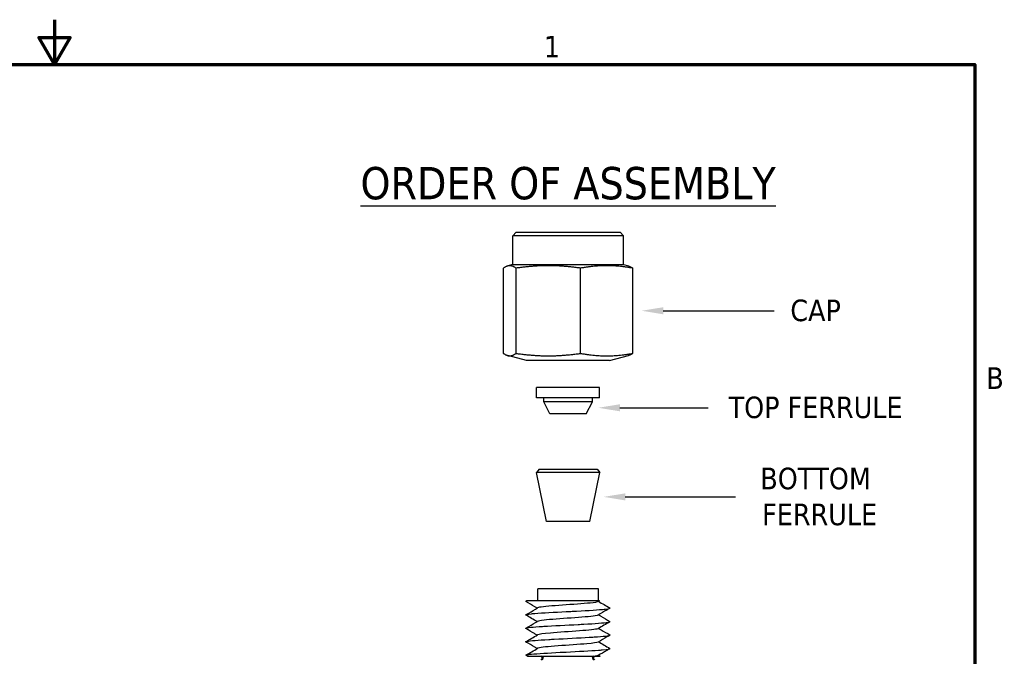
# Model space of a CAD drawing. Header units: inches. Extents: x 0.2 to 10.9, y 0.3 to 8.6.
# Tile 16 of 16: x 5.3 to 10.8, y 5 to 8.6. Entities that reach past the tile are written whole.
import ezdxf
from ezdxf import colors
from ezdxf.entities.mleader import LeaderData, LeaderLine
from ezdxf.math import Vec2, Vec3

# ---------------------------------------------------------------- set-up
doc = ezdxf.new("R2010")
doc.units = ezdxf.units.IN
doc.header["$MEASUREMENT"] = 0
for name, color, linetype, lineweight in [('Border (ANSI)', 7, 'Continuous', 70), ('Geometry', 255, 'Continuous', 25), ('Visible (ANSI)', 7, 'Continuous', 50)]:
    doc.layers.add(name, color=color, linetype=linetype, lineweight=lineweight)
doc.layers.add('Dimensions', color=18, linetype='Continuous')
doc.styles.add('Note Text (ANSI)', font='tahoma.ttf')
doc.styles.get("Standard").update_dxf_attribs({"font": 'tahoma.ttf'})

# ---------------------------------------------------------------- blocks, each defined once
blk = doc.blocks.new('new block')
at = {"layer": 'Border (ANSI)', "flags": 128}
for points in [[(5.12, 7.99), (5.12, 7.74), (5.0334, 7.89), (5.2066, 7.89), (5.12, 7.74)], [(0, 0), (0, 7.74), (10.24, 7.74), (10.24, 0), (0, 0)]]:
    blk.add_lwpolyline(points, dxfattribs=at)
at = {"layer": 'Border (ANSI)', "char_height": 0.12, "attachment_point": 7, "style": 'Note Text (ANSI)'}
for s, insert in [('1', (7.8429, 7.78)), ('B', (10.3034, 5.935))]:
    blk.add_mtext(s, dxfattribs=dict(at, insert=insert))

msp = doc.modelspace()

# ---------------------------------------------------------------- linework, layer by layer
at = {"layer": 'Dimensions'}
msp.add_line((9.7634, 6.9586), (9.7634, 6.9586), dxfattribs=at)
at = {"layer": 'Geometry'}
for p, q in [((8.0981, 7.3953), (8.0794, 7.3765)), ((8.0981, 7.3953), (8.6756, 7.3953)), ((8.6756, 7.3953), (8.6944, 7.3765)), ((8.6944, 7.3765), (8.0794, 7.3765)), ((8.0794, 7.2153), (8.0794, 7.3765)), ((8.6944, 7.2153), (8.6944, 7.3765)), ((8.0276, 6.7214), (8.0276, 7.1958)), ((8.0794, 7.2153), (8.0512, 7.2078)), ((8.0794, 7.2153), (8.6944, 7.2153)), ((8.0972, 6.7214), (8.0972, 7.1958)), ((8.4565, 6.7214), (8.4565, 7.1958)), ((8.6944, 7.2153), (8.7225, 7.2078)), ((8.7461, 6.7214), (8.7461, 7.1958)), ((8.1561, 6.6815), (8.0512, 6.7094)), ((8.6177, 6.6815), (8.7225, 6.7094)), ((8.6177, 6.6815), (8.1561, 6.6815)), ((8.562, 6.5311), (8.2117, 6.5311)), ((8.2117, 6.4733), (8.2117, 6.5311)), ((8.562, 6.4733), (8.562, 6.5311)), ((8.562, 6.4733), (8.2117, 6.4733)), ((8.2519, 6.4523), (8.2519, 6.4733)), ((8.5219, 6.4523), (8.5219, 6.4733)), ((8.5219, 6.4523), (8.2519, 6.4523)), ((8.2856, 6.3848), (8.2519, 6.4523)), ((8.4881, 6.3848), (8.5219, 6.4523)), ((8.4881, 6.3848), (8.2856, 6.3848)), ((8.2256, 6.0773), (8.2106, 6.059)), ((8.5631, 6.059), (8.2106, 6.059)), ((8.2669, 5.7863), (8.2106, 6.059)), ((8.2256, 6.0773), (8.5481, 6.0773)), ((8.5069, 5.7863), (8.5631, 6.059)), ((8.5481, 6.0773), (8.5631, 6.059)), ((8.5069, 5.7863), (8.2669, 5.7863)), ((8.5556, 5.4113), (8.2181, 5.4113)), ((8.2181, 5.3438), (8.2181, 5.4113)), ((8.5556, 5.3438), (8.5556, 5.4113)), ((8.1525, 5.3421), (8.1555, 5.3438)), ((8.1604, 5.0353), (8.1527, 5.0397))]:
    msp.add_line(p, q, dxfattribs=at)
for points, weights in [([(8.0972, 7.1958), (8.0624, 7.221), (8.0276, 7.1958)], [1.03276209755, 1.19253095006, 1.03276209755]), ([(8.4565, 7.1958), (8.2768, 7.221), (8.0972, 7.1958)], [1.03276209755, 1.19253095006, 1.03276209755]), ([(8.7461, 7.1958), (8.6013, 7.221), (8.4565, 7.1958)], [1.03276209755, 1.19253095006, 1.03276209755]), ([(8.7225, 7.2078), (8.7336, 7.2049), (8.7461, 7.1958)], [1.10320144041, 1.08517808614, 1.03276209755]), ([(8.0276, 6.7214), (8.0624, 6.6961), (8.0972, 6.7214)], [1.03276209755, 1.19253095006, 1.03276209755]), ([(8.0972, 6.7214), (8.2768, 6.6961), (8.4565, 6.7214)], [1.03276209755, 1.19253095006, 1.03276209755]), ([(8.4565, 6.7214), (8.6013, 6.6961), (8.7461, 6.7214)], [1.03276209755, 1.19253095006, 1.03276209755]), ([(8.7461, 6.7214), (8.7336, 6.7123), (8.7225, 6.7094)], [1.03276209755, 1.08517808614, 1.10320144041])]:
    msp.add_rational_spline(points, weights, degree=2, dxfattribs=at)
for points in [[(8.1952, 6.6815), (8.195, 6.6815), (8.1949, 6.6815), (8.1948, 6.6815)], [(8.1527, 5.3399), (8.1502, 5.3413), (8.152, 5.3426), (8.1583, 5.3438)], [(8.1582, 5.3438), (8.1564, 5.3438), (8.1555, 5.3438), (8.1555, 5.3438)], [(8.5609, 5.3438), (8.5584, 5.3424), (8.5559, 5.3409), (8.5534, 5.3395)], [(8.556, 5.341), (8.5768, 5.3288), (8.5976, 5.3167), (8.6184, 5.3046)], [(8.2149, 5.2283), (8.1941, 5.2404), (8.1734, 5.2525), (8.1526, 5.2645)], [(8.6188, 5.2271), (8.5972, 5.2145), (8.5755, 5.202), (8.5538, 5.1894)], [(8.1519, 5.1171), (8.1736, 5.1296), (8.1953, 5.1422), (8.217, 5.1548)], [(8.5563, 5.1159), (8.5771, 5.1038), (8.5979, 5.0917), (8.6187, 5.0797)], [(8.1526, 5.0421), (8.1742, 5.0547), (8.1958, 5.0672), (8.2174, 5.0798)], [(8.5534, 5.0394), (8.551, 5.038), (8.5454, 5.0367), (8.5366, 5.0353)], [(8.5559, 5.0409), (8.5591, 5.039), (8.5623, 5.0371), (8.5655, 5.0353)], [(8.5366, 5.0353), (8.5559, 5.0353), (8.5655, 5.0353), (8.5655, 5.0353)]]:
    msp.add_open_spline(points, degree=3, dxfattribs=at)
for points, knots in [([(8.2151, 5.3034), (8.2106, 5.306), (8.206, 5.3087), (8.1852, 5.3208), (8.1689, 5.3303), (8.1526, 5.3397)], [0.0049068, 0.0049068, 0.0049068, 0.0049068, 0.0316174, 0.0316174, 0.1273652, 0.1273652, 0.1273652, 0.1273652]), ([(8.5609, 5.3438), (8.5609, 5.3438), (8.5481, 5.3438), (8.5246, 5.3438), (8.4851, 5.3438), (8.4158, 5.3438), (8.3495, 5.3438), (8.3489, 5.3438), (8.3482, 5.3438), (8.3476, 5.3438), (8.274, 5.3438), (8.2052, 5.3438), (8.1712, 5.3438), (8.1661, 5.3438), (8.1617, 5.3438), (8.1582, 5.3438)], [-0.9792926, -0.9792926, -0.9792926, -0.9792926, -0.7775082, -0.7775082, -0.7775082, -0.4374537, -0.4374537, -0.4374537, -0.4341459, -0.4341459, -0.4341459, -0.056479, -0.056479, -0.056479, 0, 0, 0, 0]), ([(8.5534, 5.3395), (8.5491, 5.337), (8.5098, 5.3305), (8.3495, 5.32), (8.2367, 5.311), (8.2192, 5.3059), (8.2175, 5.3049)], [-31.29927, -31.29927, -31.29927, -31.29927, -30.66431, -29.664526, -28.664742, -28.398938, -28.398938, -28.398938, -28.398938]), ([(8.1527, 5.2648), (8.1482, 5.2673), (8.1587, 5.2699), (8.1835, 5.2724), (8.1891, 5.2729), (8.1955, 5.2735), (8.2025, 5.2741), (8.2444, 5.2774), (8.3101, 5.2809), (8.3765, 5.2843), (8.3876, 5.2849), (8.3988, 5.2854), (8.4098, 5.286), (8.4759, 5.2893), (8.5397, 5.2929), (8.5778, 5.2962), (8.5842, 5.2968), (8.5899, 5.2974), (8.5948, 5.2979), (8.6142, 5.3001), (8.6223, 5.3024), (8.6184, 5.3046)], [28.176141, 28.176141, 28.176141, 28.176141, 28.805985, 28.805985, 28.805985, 28.949222, 28.949222, 28.949222, 29.805767, 29.805767, 29.805767, 29.949006, 29.949006, 29.949006, 30.805594, 30.805594, 30.805594, 30.948791, 30.948791, 30.948791, 31.51113, 31.51113, 31.51113, 31.51113]), ([(8.1526, 5.2671), (8.158, 5.2702), (8.1633, 5.2732), (8.1849, 5.2858), (8.2012, 5.2953), (8.2174, 5.3047)], [0, 0, 0, 0, 0.0313284, 0.0313284, 0.1269283, 0.1269283, 0.1269283, 0.1269283]), ([(8.5534, 5.2644), (8.5511, 5.263), (8.5296, 5.2577), (8.4063, 5.2484), (8.2549, 5.2382), (8.2211, 5.232), (8.2174, 5.2297)], [-25.004743, -25.004743, -25.004743, -25.004743, -24.665605, -23.665821, -22.666037, -22.103525, -22.103525, -22.103525, -22.103525]), ([(8.6183, 5.3021), (8.6129, 5.299), (8.6075, 5.2959), (8.5859, 5.2833), (8.5696, 5.2738), (8.5534, 5.2644)], [0, 0, 0, 0, 0.0316031, 0.0316031, 0.1271632, 0.1271632, 0.1271632, 0.1271632]), ([(8.556, 5.2659), (8.5606, 5.2632), (8.5651, 5.2605), (8.586, 5.2484), (8.6023, 5.2389), (8.6186, 5.2295)], [0.0044374, 0.0044374, 0.0044374, 0.0044374, 0.0313969, 0.0313969, 0.1271473, 0.1271473, 0.1271473, 0.1271473]), ([(8.1519, 5.19), (8.1516, 5.1902), (8.1514, 5.1903), (8.1513, 5.1905), (8.1491, 5.1938), (8.1766, 5.1974), (8.225, 5.2008), (8.2331, 5.2013), (8.2418, 5.2019), (8.251, 5.2025), (8.3057, 5.2058), (8.3782, 5.2093), (8.4427, 5.2127), (8.4534, 5.2133), (8.464, 5.2138), (8.4743, 5.2144), (8.5357, 5.2177), (8.5865, 5.2213), (8.6078, 5.2246), (8.6113, 5.2252), (8.6141, 5.2258), (8.616, 5.2263), (8.6196, 5.2273), (8.6204, 5.2284), (8.6186, 5.2295)], [21.906106, 21.906106, 21.906106, 21.906106, 21.950733, 21.950733, 21.950733, 22.807285, 22.807285, 22.807285, 22.950517, 22.950517, 22.950517, 23.807069, 23.807069, 23.807069, 23.950301, 23.950301, 23.950301, 24.806854, 24.806854, 24.806854, 24.950086, 24.950086, 24.950086, 25.215514, 25.215514, 25.215514, 25.215514]), ([(8.1521, 5.1919), (8.1575, 5.195), (8.1629, 5.1982), (8.1846, 5.2108), (8.2009, 5.2202), (8.2171, 5.2297)], [0, 0, 0, 0, 0.0318179, 0.0318179, 0.1273898, 0.1273898, 0.1273898, 0.1273898]), ([(8.152, 5.1151), (8.1508, 5.1158), (8.1508, 5.1165), (8.1522, 5.1172), (8.1533, 5.1178), (8.1553, 5.1184), (8.1581, 5.1189), (8.1746, 5.1222), (8.2202, 5.1258), (8.2795, 5.1292), (8.2894, 5.1297), (8.2997, 5.1303), (8.3102, 5.1308), (8.3734, 5.1342), (8.4468, 5.1377), (8.5042, 5.1411), (8.5138, 5.1417), (8.5229, 5.1422), (8.5316, 5.1428), (8.5833, 5.1461), (8.6171, 5.1497), (8.6198, 5.153), (8.6202, 5.1535), (8.62, 5.154), (8.6192, 5.1545)], [15.626609, 15.626609, 15.626609, 15.626609, 15.808798, 15.808798, 15.808798, 15.952028, 15.952028, 15.952028, 16.808579, 16.808579, 16.808579, 16.951812, 16.951812, 16.951812, 17.808364, 17.808364, 17.808364, 17.951597, 17.951597, 17.951597, 18.808148, 18.808148, 18.808148, 18.929538, 18.929538, 18.929538, 18.929538]), ([(8.2146, 5.1534), (8.21, 5.1561), (8.2054, 5.1587), (8.1845, 5.1709), (8.1681, 5.1803), (8.1518, 5.1898)], [0.0047256, 0.0047256, 0.0047256, 0.0047256, 0.0317111, 0.0317111, 0.1276372, 0.1276372, 0.1276372, 0.1276372]), ([(8.5538, 5.1894), (8.5535, 5.1891), (8.5445, 5.1849), (8.4614, 5.1768), (8.2808, 5.1655), (8.2233, 5.1582), (8.2172, 5.1548)], [-18.723083, -18.723083, -18.723083, -18.723083, -18.6669, -17.667116, -16.667332, -15.829148, -15.829148, -15.829148, -15.829148]), ([(8.6193, 5.1524), (8.6138, 5.1492), (8.6083, 5.146), (8.5865, 5.1334), (8.5702, 5.124), (8.5539, 5.1145)], [0, 0, 0, 0, 0.0322887, 0.0322887, 0.1278975, 0.1278975, 0.1278975, 0.1278975]), ([(8.5564, 5.1908), (8.561, 5.1882), (8.5655, 5.1855), (8.5865, 5.1734), (8.6028, 5.1639), (8.6192, 5.1545)], [0.0045324, 0.0045324, 0.0045324, 0.0045324, 0.0314228, 0.0314228, 0.1274437, 0.1274437, 0.1274437, 0.1274437]), ([(8.215, 5.0784), (8.2104, 5.0811), (8.2059, 5.0837), (8.1849, 5.0959), (8.1686, 5.1054), (8.1522, 5.1149)], [0.0047205, 0.0047205, 0.0047205, 0.0047205, 0.0314369, 0.0314369, 0.1277347, 0.1277347, 0.1277347, 0.1277347]), ([(8.5539, 5.1145), (8.5485, 5.1114), (8.4969, 5.1043), (8.3212, 5.0932), (8.2295, 5.0848), (8.2181, 5.0804), (8.2174, 5.0799)], [-12.453988, -12.453988, -12.453988, -12.453988, -11.668411, -10.668627, -9.668843, -9.555146, -9.555146, -9.555146, -9.555146]), ([(8.1527, 5.0399), (8.1492, 5.0418), (8.1544, 5.0437), (8.1683, 5.0456), (8.1725, 5.0462), (8.1774, 5.0468), (8.1831, 5.0473), (8.217, 5.0506), (8.2771, 5.0542), (8.3425, 5.0576), (8.3534, 5.0581), (8.3645, 5.0587), (8.3756, 5.0592), (8.4421, 5.0625), (8.5106, 5.0661), (8.5562, 5.0695), (8.5638, 5.0701), (8.5708, 5.0706), (8.5772, 5.0712), (8.6086, 5.0739), (8.6236, 5.0768), (8.6187, 5.0797)], [9.332073, 9.332073, 9.332073, 9.332073, 9.80994, 9.80994, 9.80994, 9.953323, 9.953323, 9.953323, 10.809881, 10.809881, 10.809881, 10.953107, 10.953107, 10.953107, 11.809632, 11.809632, 11.809632, 11.952892, 11.952892, 11.952892, 12.662144, 12.662144, 12.662144, 12.662144]), ([(8.6185, 5.0773), (8.6131, 5.0742), (8.6078, 5.071), (8.5861, 5.0584), (8.5698, 5.0489), (8.5534, 5.0394)], [0, 0, 0, 0, 0.0314236, 0.0314236, 0.1274385, 0.1274385, 0.1274385, 0.1274385]), ([(8.1604, 5.0353), (8.1605, 5.0353), (8.174, 5.0353), (8.2007, 5.0353), (8.2403, 5.0353), (8.3095, 5.0353), (8.3773, 5.0353), (8.4384, 5.0353), (8.4979, 5.0353), (8.5267, 5.0353), (8.5305, 5.0353), (8.5338, 5.0353), (8.5366, 5.0353)], [-0.9318109, -0.9318109, -0.9318109, -0.9318109, -0.6991697, -0.6991697, -0.6991697, -0.3533571, -0.3533571, -0.3533571, -0.0415612, -0.0415612, -0.0415612, 0, 0, 0, 0])]:
    msp.add_open_spline(points, degree=3, knots=knots, dxfattribs=at)
at = {"layer": 'Visible (ANSI)'}
for centre, start, end in [((8.2368, 5.0259), 270, 90), ((8.5342, 5.0259), 90, 270)]:
    msp.add_arc(centre, 0.00937, start, end, dxfattribs=at)

# ---------------------------------------------------------------- block references
at = {"layer": 'Dimensions'}
msp.add_blockref('new block', (0.4096, 0.5887), dxfattribs=at)

# ---------------------------------------------------------------- texts
at = {"layer": 'Dimensions', "insert": (8.3869, 7.6672), "char_height": 0.18, "width": 4.354892, "attachment_point": 5, "style": 'Note Text (ANSI)'}
msp.add_mtext('{\\LORDER OF ASSEMBLY}', dxfattribs=at)

# ---------------------------------------------------------------- leaders
at = {"layer": 'Dimensions'}
ml = msp.add_multileader_mtext('Standard', dxfattribs=at)
ml.set_content('CAP', color=256)
ml.set_leader_properties()
ml.build(insert=Vec2(0, 0))
ml.multileader.update_dxf_attribs({"text_left_attachment_type": 2, "text_right_attachment_type": 2, "dogleg_length": 0.36, "arrow_head_size": 0.12})
ctx = ml.context
ctx.base_point, ctx.char_height, ctx.arrow_head_size, ctx.landing_gap_size, ctx.plane_origin = Vec3(9.533, 6.9586), 0.12, 0.12, 0.09, Vec3(8.7461, 6.9586)
ctx.left_attachment, ctx.right_attachment, ctx.text_align_type = 2, 2, 1
notes = []
notes.append((ctx, [(0, (1, 1, 0), (9.173, 6.9586), (1, 0), 0.36, [(0, [(8.7961, 6.9586)], 0, [])])]))
ctx.mtext.insert, ctx.mtext.alignment, ctx.mtext.flow_direction = Vec3(9.7634, 7.0208), 2, 5
ml = msp.add_multileader_mtext('Standard', dxfattribs=at)
ml.set_content('TOP FERRULE', color=256)
ml.set_leader_properties()
ml.build(insert=Vec2(0, 0))
ml.multileader.update_dxf_attribs({"text_left_attachment_type": 2, "text_right_attachment_type": 2, "dogleg_length": 0.36, "arrow_head_size": 0.12})
ctx = ml.context
ctx.base_point, ctx.char_height, ctx.arrow_head_size, ctx.landing_gap_size, ctx.plane_origin = Vec3(9.165, 6.4186), 0.12, 0.12, 0.09, Vec3(8.505, 6.4186)
ctx.left_attachment, ctx.right_attachment, ctx.text_align_type = 2, 2, 1
notes.append((ctx, [(0, (1, 1, 0), (8.805, 6.4186), (1, 0), 0.36, [(0, [(8.555, 6.4186)], 0, [])])]))
ctx.mtext.insert, ctx.mtext.alignment, ctx.mtext.flow_direction = Vec3(9.7634, 6.4811), 2, 5
ml = msp.add_multileader_mtext('Standard', dxfattribs=at)
ml.set_content('BOTTOM\\P FERRULE', color=256)
ml.set_leader_properties()
ml.build(insert=Vec2(0, 0))
ml.multileader.update_dxf_attribs({"text_left_attachment_type": 2, "text_right_attachment_type": 2, "dogleg_length": 0.36, "arrow_head_size": 0.12})
ctx = ml.context
ctx.base_point, ctx.char_height, ctx.arrow_head_size, ctx.landing_gap_size, ctx.plane_origin = Vec3(9.3171, 5.9227), 0.12, 0.12, 0.09, Vec3(8.535, 5.9227)
ctx.left_attachment, ctx.right_attachment, ctx.text_align_type = 2, 2, 1
notes.append((ctx, [(0, (1, 1, 0), (8.9571, 5.9227), (1, 0), 0.36, [(0, [(8.585, 5.9227)], 0, [])])]))
ctx.mtext.insert, ctx.mtext.alignment, ctx.mtext.flow_direction = Vec3(9.7634, 6.0852), 2, 5
for ctx, leaders in notes:
    for number, flags, end, landing, length, lines in leaders:
        leader = LeaderData()
        leader.index, (leader.has_last_leader_line, leader.has_dogleg_vector, leader.attachment_direction) = number, flags
        leader.last_leader_point, leader.dogleg_vector, leader.dogleg_length = Vec3(end), Vec3(landing), length
        for number, points, colour, breaks in lines:
            line = LeaderLine()
            line.index, line.vertices, line.color, line.breaks = number, Vec3.list(points), colors.encode_raw_color(colour), breaks
            leader.lines.append(line)
        ctx.leaders.append(leader)

doc.saveas('drawing.dxf')
